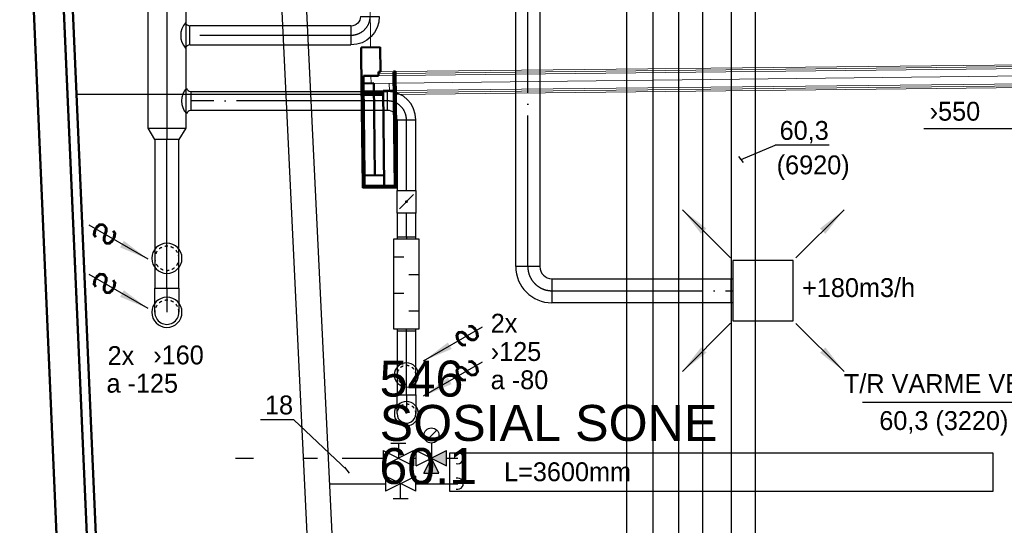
# Model space of a CAD drawing. Header units: millimetres. Extents: x 0 to 83248, y 0 to 52411.
# Tile 18 of 63: x 4954 to 11474, y 22812 to 26160. Entities that reach past the tile are written whole.
import ezdxf
from ezdxf.enums import TextEntityAlignment as Align

# ---------------------------------------------------------------- set-up
doc = ezdxf.new("R2010")
doc.units = ezdxf.units.MM
doc.header["$LTSCALE"] = 50
doc.header["$MEASUREMENT"] = 0
doc.header["$PDMODE"] = 1
for name, pattern in [('2V-CENT', [23, 20, -1.5, 0, -1.5]), ('V-GOMD', [0.8, 0.4, -0.4]), ('V-KU', [2, 1, 1]), ('V-V', [2, 1, 1])]:
    doc.linetypes.add(name, pattern=pattern)
doc.layers.get('0').update_dxf_attribs({"linetype": 'CONTINUOUS'})
for name, color, linetype in [('20605A200D001$0$00-HEL1', 9, 'CONTINUOUS'), ('20605A200D001$0$832 Rominfo', 7, 'CONTINUOUS'), ('UTSP_T', 1, 'CONTINUOUS'), ('V060-', 3, 'CONTINUOUS'), ('V070-', 3, 'CONTINUOUS'), ('V071-', 1, 'CONTINUOUS'), ('V100-', 6, 'CONTINUOUS'), ('V101', 3, 'CONTINUOUS'), ('V110', 1, 'CONTINUOUS'), ('V110-', 6, 'CONTINUOUS'), ('V111', 3, 'CONTINUOUS'), ('V111-', 1, 'CONTINUOUS')]:
    doc.layers.add(name, color=color, linetype=linetype)
doc.layers.add('20605A200D001$0$A-WALL', color=7, linetype='CONTINUOUS', lineweight=13)
doc.styles.add('20605A200D001$0$Arial', font='arial.ttf', dxfattribs={"height": 238.125})
doc.styles.add('FISO', font='fiso')
doc.styles.add('ISO', font='ISO')
doc.styles.add('SIMPLEX', font='SIMPLEX')

# ---------------------------------------------------------------- blocks, each defined once
blk = doc.blocks.new('CBOJ90_PB', base_point=(86107, 31352))
at = {"color": 0, "linetype": 'ByBlock'}
blk.add_arc((86106, 31353), 1, 270, 360, dxfattribs=at)
blk = doc.blocks.new('KBOJ90_PB', base_point=(86107, 31352))
at = {"color": 0, "linetype": 'ByBlock'}
for p, q in [((86106.5, 31353), (86107.5, 31353)), ((86106, 31352.5), (86106, 31351.5))]:
    blk.add_line(p, q, dxfattribs=at)
for radius in [1.5, 0.5]:
    blk.add_arc((86106, 31353), radius, 270, 360, dxfattribs=at)
blk = doc.blocks.new('3BOJ90_PB', base_point=(86107, 31352))
for p in [(86107, 31353), (86106, 31352)]:
    blk.add_point(p)
at = {"color": 1, "linetype": '2V-CENT'}
blk.add_blockref('CBOJ90_PB', (86107, 31352), dxfattribs=at)
at = {"color": 0, "linetype": 'ByBlock'}
blk.add_blockref('KBOJ90_PB', (86107, 31352), dxfattribs=at)
at = {"style": 'ISO', "flags": 3}
blk.add_attdef('0', (86107, 31352), '', height=1, dxfattribs=at)
blk = doc.blocks.new('LD_P')
for p, q in [((-0.5, 0.5), (-0.5, -0.5)), ((0.5, 0.5), (-0.5, 0.5)), ((0.5, -0.5), (0.5, 0.5)), ((-0.5, -0.5), (0.5, -0.5))]:
    blk.add_line(p, q)
at = {"color": 1}
for p, q in [((-0.3, 0.5), (-0.3, 0.1)), ((0.1, 0.5), (0.1, 0.1)), ((-0.1, -0.5), (-0.1, -0.1)), ((0.3, -0.5), (0.3, -0.1))]:
    blk.add_line(p, q, dxfattribs=at)
blk = doc.blocks.new('CIRC_P', base_point=(16254, 22587))
blk.add_circle((16254, 22587), 0.5)
blk = doc.blocks.new('C3A', base_point=(16246, 22590.5))
at = {"color": 0, "linetype": 'ByBlock'}
blk.add_line((16247, 22590.5), (16246, 22590.5), dxfattribs=at)
blk = doc.blocks.new('K3A', base_point=(16246, 22590.5))
at = {"color": 0, "linetype": 'ByBlock'}
for p, q in [((16246, 22591), (16247, 22591)), ((16247, 22591), (16247, 22590)), ((16247, 22590), (16246, 22590))]:
    blk.add_line(p, q, dxfattribs=at)
blk = doc.blocks.new('33A', base_point=(16246, 22590.5))
blk.add_point((16247, 22590.5))
at = {"color": 0, "linetype": 'ByBlock'}
blk.add_blockref('K3A', (16246, 22590.5), dxfattribs=at)
at = {"color": 1, "linetype": '2V-CENT'}
blk.add_blockref('C3A', (16246, 22590.5), dxfattribs=at)
at = {"style": 'SIMPLEX', "flags": 3}
blk.add_attdef('0', (16246, 22590.5), '', height=1, dxfattribs=at)
blk = doc.blocks.new('CBOJ90_NB', base_point=(86107.402, 31352.24))
at = {"color": 0, "linetype": 'ByBlock'}
blk.add_line((86106.402, 31352.24), (86107.402, 31352.24), dxfattribs=at)
blk = doc.blocks.new('V420', base_point=(455, 404.5))
blk.add_line((455, 404.5), (464, 404.5))
blk.add_solid([(455, 404.5), (459, 405), (459, 404)])
blk = doc.blocks.new('V422', base_point=(16230, 22585))
blk.add_blockref('V420', (16230, 22585))
at = {"style": 'SIMPLEX'}
blk.add_text('s', height=4, rotation=90, dxfattribs=at).set_placement((16238, 22585), align=Align.CENTER)
blk = doc.blocks.new('KSP_P', base_point=(16239.5, 22597.5))
at = {"color": 0, "linetype": 'ByBlock'}
for p, q in [((16240, 22598), (16239, 22598)), ((16239, 22598), (16239, 22597)), ((16240, 22597), (16240, 22598)), ((16239, 22597), (16240, 22597))]:
    blk.add_line(p, q, dxfattribs=at)
blk = doc.blocks.new('2SP_P', base_point=(16239.5, 22597.5))
for p in [(16239, 22597.5), (16240, 22597.5)]:
    blk.add_point(p)
at = {"color": 0, "linetype": 'ByBlock'}
blk.add_blockref('KSP_P', (16239.5, 22597.5), dxfattribs=at)
at = {"style": 'SIMPLEX', "flags": 3}
blk.add_attdef('0', (16239.5, 22597.5), '', height=1, dxfattribs=at)
blk = doc.blocks.new('SPJALL', base_point=(16229, 22594))
at = {"color": 1}
blk.add_line((16228.625, 22593.625), (16229.375, 22594.375), dxfattribs=at)
at = {"color": 1, "const_width": 0.075}
blk.add_lwpolyline([(16229, 22594.0375, -1), (16229, 22593.9625, -1), (16229, 22594.0375, -1)], format="xyb", dxfattribs=at)
blk = doc.blocks.new('CCDIMF_250X160X75', base_point=(3095.5, 30301.1))
at = {"color": 0, "linetype": 'ByBlock'}
blk.add_line((3058, 30301.1), (3133, 30301.1), dxfattribs=at)
blk = doc.blocks.new('KCDIMF_250X160X75', base_point=(3095.5, 30301.1))
at = {"color": 0, "linetype": 'ByBlock'}
for p, q in [((3058, 30176.1), (3058, 30426.1)), ((3058, 30426.1), (3133, 30381.1)), ((3133, 30381.1), (3133, 30221.1)), ((3133, 30221.1), (3058, 30176.1))]:
    blk.add_line(p, q, dxfattribs=at)
blk = doc.blocks.new('3CDIMF_250X160X75', base_point=(3095.5, 30301.1))
for p in [(3058, 30301.1), (3133, 30301.1)]:
    blk.add_point(p)
at = {"color": 0, "linetype": 'ByBlock'}
blk.add_blockref('KCDIMF_250X160X75', (3095.5, 30301.1), dxfattribs=at)
at = {"color": 1, "linetype": '2V-CENT'}
blk.add_blockref('CCDIMF_250X160X75', (3095.5, 30301.1), dxfattribs=at)
at = {"style": 'SIMPLEX', "flags": 3}
blk.add_attdef('0', (3095.5, 30301.1), '', height=1, dxfattribs=at)
blk = doc.blocks.new('TAK_P', base_point=(16247.5, 22586.5))
for p, q in [((16248, 22587), (16247, 22587)), ((16247, 22587), (16247, 22586)), ((16248, 22586), (16248, 22587)), ((16247, 22586), (16248, 22586))]:
    blk.add_line(p, q)
blk = doc.blocks.new('V421', base_point=(455.5, 404.5))
at = {"rotation": 180}
blk.add_blockref('V420', (464.5, 404.5), dxfattribs=at)
blk = doc.blocks.new('20605A200D001$0$VT- 943290 - VT--338632-P05')
at = {"layer": '20605A200D001$0$A-WALL', "lineweight": 50}
for p, q in [((20949.1, 18592.5), (20613.5, 26243.4)), ((20423.9, 26003.6), (20748.9, 18591.2))]:
    blk.add_line(p, q, dxfattribs=at)
blk = doc.blocks.new('20605A200D001$0$VT- 943290 - VT- 943290-338636-P05')
blk.add_blockref('20605A200D001$0$VT- 943290 - VT--338632-P05', (0, 0))
blk = doc.blocks.new('20605A200D001$0$IV02 1069054 - IV02 2-344498-P05')
at = {"layer": '20605A200D001$0$A-WALL'}
blk.add_line((22872, 23359.5), (22871.5, 23409.5), dxfattribs=at)
blk = doc.blocks.new('20605A200D001$0$IV02 1069054 - IV02 1069054-344495-P05')
at = {"layer": '20605A200D001$0$A-WALL', "lineweight": 50}
for p, q in [((22911.6, 23485.9), (22899.6, 23485.8)), ((22899.6, 23485.8), (22908.3, 22718.7)), ((22920.3, 22718.8), (22911.6, 23485.9)), ((22901, 23359.8), (22831, 23359)), ((22831, 23359), (22838.1, 22729.9)), ((22908.1, 22730.7), (22901, 23359.8)), ((22838.1, 22729.9), (22908.1, 22730.7)), ((22908.3, 22718.7), (22920.3, 22718.8))]:
    blk.add_line(p, q, dxfattribs=at)
blk.add_blockref('20605A200D001$0$IV02 1069054 - IV02 2-344498-P05', (0, 0))
blk = doc.blocks.new('20605A200D001$0$IV02 1069251 - IV02 1069251-344518-P05')
at = {"layer": '20605A200D001$0$A-WALL', "lineweight": 50}
for p, q in [((22837.3, 22799.9), (22706.4, 22798.4)), ((22706.4, 22798.4), (22707.2, 22728.4)), ((22838.1, 22729.9), (22837.3, 22799.9)), ((22908.1, 22730.7), (22695.2, 22728.3)), ((22695.2, 22728.3), (22695.3, 22716.3)), ((22695.3, 22716.3), (22908.3, 22718.7)), ((22707.2, 22728.4), (22838.1, 22729.9)), ((22908.3, 22718.7), (22908.1, 22730.7))]:
    blk.add_line(p, q, dxfattribs=at)
blk = doc.blocks.new('20605A200D001$0$IV02 1069447 - IV02 1069447-344541-P05')
at = {"layer": '20605A200D001$0$A-WALL', "lineweight": 50}
for p, q in [((22699.5, 23408.3), (22687.5, 23408.2)), ((22687.5, 23408.2), (22695.2, 22728.3)), ((22769.5, 23409.1), (22699.5, 23408.3)), ((22699.5, 23408.3), (22706.4, 22798.4)), ((22707.2, 22728.4), (22699.5, 23408.3)), ((22776.4, 22799.2), (22769.5, 23409.1)), ((22706.4, 22798.4), (22776.4, 22799.2)), ((22695.2, 22728.3), (22707.2, 22728.4))]:
    blk.add_line(p, q, dxfattribs=at)
blk = doc.blocks.new('20605A200D001$0$IV01_34dB 1069786 - IV01_34dB 2-344567-P05')
at = {"layer": '20605A200D001$0$A-WALL'}
for p, q in [((22697.9, 28088.2), (22708.1, 27178.3)), ((22709.8, 27028.3), (22718.9, 26218.4)), ((22725.7, 25617.4), (22737.1, 24607.5)), ((22738.7, 24457.3), (22747.9, 23647.3)), ((22750, 23458.1), (22750.5, 23408.9))]:
    blk.add_line(p, q, dxfattribs=at)
blk = doc.blocks.new('20605A200D001$0$IV01_34dB 1069786 - IV01_34dB 1069786-344564-P05')
at = {"layer": '20605A200D001$0$A-WALL', "lineweight": 50}
for p, q in [((22744.5, 28395.8), (22631.5, 28394.5)), ((22631.5, 28394.5), (22634.5, 28124.5)), ((22745.1, 28338.5), (22744.5, 28395.8)), ((22758.1, 28338.7), (22745.1, 28338.5)), ((22760.5, 28125.9), (22758.1, 28338.7)), ((22634.5, 28124.5), (22635.8, 28124.5)), ((22635.8, 28124.5), (22636.2, 28087.5)), ((22759.6, 28088.9), (22759.2, 28125.9)), ((22759.2, 28125.9), (22760.5, 28125.9)), ((22636.2, 28087.5), (22759.6, 28088.9)), ((22646.8, 27140.6), (22645.6, 27140.6)), ((22645.6, 27140.6), (22646.8, 27027.6)), ((22769.9, 27179), (22646.4, 27177.6)), ((22646.4, 27177.6), (22646.8, 27140.6)), ((22770.3, 27142), (22769.9, 27179)), ((22771.6, 27142), (22770.3, 27142)), ((22772.8, 27029), (22771.6, 27142)), ((22646.8, 27027.6), (22772.8, 27029)), ((22781.9, 26219.1), (22655.9, 26217.6)), ((22655.9, 26217.6), (22662.3, 25653.7)), ((22784.6, 25981.4), (22781.9, 26219.1)), ((22771.6, 25981.2), (22784.6, 25981.4)), ((22772.9, 25868.2), (22771.6, 25981.2)), ((22785.9, 25868.4), (22772.9, 25868.2)), ((22788.3, 25655.2), (22785.9, 25868.4)), ((22662.3, 25653.7), (22663.6, 25653.7)), ((22663.6, 25653.7), (22664, 25616.8)), ((22787, 25655.1), (22788.3, 25655.2)), ((22787.4, 25618.1), (22787, 25655.1)), ((22664, 25616.8), (22787.4, 25618.1)), ((22798.8, 24608.2), (22675.3, 24606.8)), ((22675.3, 24606.8), (22675.7, 24569.8)), ((22799.2, 24571.2), (22798.8, 24608.2)), ((22675.7, 24569.8), (22674.5, 24569.8)), ((22674.5, 24569.8), (22675.7, 24456.6)), ((22800.5, 24571.2), (22799.2, 24571.2)), ((22801.7, 24458), (22800.5, 24571.2)), ((22675.7, 24456.6), (22801.7, 24458)), ((22810.8, 23648), (22684.9, 23646.6)), ((22684.9, 23646.6), (22688.1, 23357.4)), ((22812.7, 23484.8), (22810.8, 23648)), ((22799.7, 23484.7), (22812.7, 23484.8)), ((22800, 23458.7), (22799.7, 23484.7)), ((22700, 23457.6), (22800, 23458.7)), ((22701.1, 23357.6), (22700, 23457.6)), ((22688.1, 23357.4), (22701.1, 23357.6))]:
    blk.add_line(p, q, dxfattribs=at)
blk.add_blockref('20605A200D001$0$IV01_34dB 1069786 - IV01_34dB 2-344567-P05', (0, 0))
blk = doc.blocks.new('20605A200D001$0$PV3 - PV3-345008-P05')
at = {"layer": '20605A200D001$0$A-WALL', "lineweight": 50}
for p, q in [((20613.5, 26243.4), (20942.5, 18742.5)), ((21002.5, 18742.9), (20673.5, 26246))]:
    blk.add_line(p, q, dxfattribs=at)
blk = doc.blocks.new('20605A200D001')
at = {"layer": '20605A200D001$0$00-HEL1'}
blk.add_line((22688.4, 23333.9), (20801.2, 23333.9), dxfattribs=at)
at = {"layer": '20605A200D001$0$A-WALL'}
for p, q in [((22899.6, 23485.8), (22799.7, 23484.7)), ((22799.7, 23484.7), (22799.8, 23471.7)), ((22799.8, 23471.7), (22899.8, 23472.8)), ((22799.8, 23471.7), (22899.8, 23472.8)), ((22899.8, 23472.8), (22799.8, 23471.7)), ((22899.8, 23472.8), (22799.8, 23471.7)), ((22899.8, 23472.8), (22799.8, 23471.7)), ((22799.8, 23471.7), (22899.8, 23472.8)), ((22899.8, 23472.8), (22899.6, 23485.8)), ((22899.9, 23459.8), (22899.8, 23472.8)), ((27252.8, 23533.7), (22911.6, 23485.9)), ((22911.6, 23485.9), (22911.8, 23472.9)), ((22911.8, 23472.9), (27252.9, 23520.7)), ((22911.8, 23472.9), (22911.9, 23459.9)), ((22911.9, 23459.9), (27266.1, 23507.8)), ((22899.9, 23459.8), (22700, 23457.6)), ((22700, 23457.6), (22701.1, 23357.6)), ((22769.5, 23408.3), (22900.5, 23409.8)), ((22799.8, 23471.7), (22800, 23458.7)), ((22800, 23458.7), (22899.9, 23459.8)), ((22800, 23458.7), (22899.9, 23459.8)), ((22899.9, 23459.8), (22800, 23458.7)), ((22899.9, 23459.8), (22800, 23458.7)), ((22800, 23458.7), (22899.9, 23459.8)), ((22901, 23359.8), (22899.9, 23459.8)), ((22911.9, 23459.9), (22913, 23359.9)), ((22912.5, 23409.9), (27292.6, 23459.3)), ((27267.2, 23407.9), (22913, 23359.9)), ((22831, 23359), (22688.1, 23357.4)), ((22688.1, 23357.4), (22688.3, 23344.4)), ((22688.3, 23344.4), (22831.2, 23346)), ((22688.3, 23344.4), (22743.8, 23345)), ((22688.3, 23344.4), (22688.3, 23336.4)), ((22701.1, 23357.6), (22901, 23359.8)), ((22831.2, 23346), (22743.8, 23345)), ((22770.1, 23358.3), (22831, 23359)), ((22831, 23359), (22770.1, 23358.3)), ((22831, 23359), (22770.1, 23358.3)), ((22770.1, 23358.3), (22831, 23359)), ((22831.2, 23346), (22831, 23359)), ((22831.3, 23338.1), (22831.2, 23346)), ((22913, 23359.9), (22913.2, 23346.9)), ((27254.4, 23394.7), (22913.2, 23346.9)), ((22913.2, 23346.9), (22913.3, 23333.9)), ((22913.3, 23333.9), (27254.5, 23383.7)), ((22688.4, 23331.4), (22688.3, 23336.4)), ((22688.4, 23331.4), (22776, 23332.4)), ((22776, 23332.4), (22831.3, 23333)), ((22831.3, 23338.1), (22831.3, 23333.1)), ((22831.3, 23333), (22831.3, 23333.1))]:
    blk.add_line(p, q, dxfattribs=at)
at = {"layer": '20605A200D001$0$A-WALL', "lineweight": 50}
for p, q in [((22688.3, 23344.4), (22743.8, 23345)), ((22688.3, 23336.4), (22688.3, 23344.4)), ((22743.8, 23345), (22831.2, 23346)), ((22831.2, 23346), (22831.3, 23338.1)), ((22688.4, 23331.4), (22688.3, 23336.4)), ((22776, 23332.4), (22688.4, 23331.4)), ((22831.3, 23333), (22776, 23332.4)), ((22831.3, 23338.1), (22831.3, 23333.1)), ((22831.3, 23333.1), (22831.3, 23333))]:
    blk.add_line(p, q, dxfattribs=at)
at = {"layer": '20605A200D001$0$A-WALL'}
for name in ['20605A200D001$0$VT- 943290 - VT- 943290-338636-P05', '20605A200D001$0$PV3 - PV3-345008-P05', '20605A200D001$0$IV01_34dB 1069786 - IV01_34dB 1069786-344564-P05', '20605A200D001$0$IV02 1069054 - IV02 1069054-344495-P05', '20605A200D001$0$IV02 1069447 - IV02 1069447-344541-P05', '20605A200D001$0$IV02 1069251 - IV02 1069251-344518-P05']:
    blk.add_blockref(name, (0, 0), dxfattribs=at)
at = {"layer": '20605A200D001$0$832 Rominfo', "color": 7, "style": '20605A200D001$0$Arial'}
for s, height, p in [('546', 238.12, (22807.1, 21333.7)), ('SOSIAL SONE', 238.125, (22807.4, 21040.1)), ('60.1', 238.12, (22805.1, 20754.8))]:
    blk.add_text(s, height=height, dxfattribs=at).set_placement(p)

msp = doc.modelspace()

# ---------------------------------------------------------------- linework, layer by layer
at = {"layer": 'UTSP_T'}
msp.add_line((10941.74, 25440.48), (11607.71, 25440.48), dxfattribs=at)
at = {"layer": 'V060-', "linetype": 'Continuous'}
for p, q in [((5804.94, 25442.87, 171.61), (5804.94, 28688.79)), ((6054.94, 28688.79), (6054.94, 25442.87, 171.61)), ((8239, 24525.84), (8239, 27313.94)), ((8399, 27313.94), (8399, 24525.84)), ((7147.65, 26118.79), (6081.34, 26118.79)), ((6081.34, 25993.79), (7147.65, 25993.79)), ((6086.77, 25684.71), (7389.89, 25684.71)), ((7389.89, 25559.71), (6086.77, 25559.71)), ((7452.94, 25497.5), (7452.94, 25030.02)), ((7577.94, 25030.02), (7577.94, 25497.5)), ((5849.1, 25367.66, 171), (5849.1, 24383.01, 171)), ((6009.1, 24383.01, 171), (6009.1, 25367.66, 171)), ((7452.94, 24880.02), (7452.94, 24719.99)), ((7577.94, 24719.99), (7577.94, 24880.02)), ((8478.66, 24445), (9666, 24445)), ((9666, 24285), (8478.66, 24285)), ((7452.94, 24099.99), (7452.94, 23676.05)), ((7577.94, 23676.05), (7577.94, 24099.99))]:
    msp.add_line(p, q, dxfattribs=at)
at = {"layer": 'V060-', "color": 1, "linetype": '2V-CENT'}
for p, q in [((5929.94, 25442.87, 171.61), (5929.94, 28688.79)), ((8319, 24525.84), (8319, 27313.94)), ((7147.65, 26056.29), (6081.34, 26056.29)), ((7389.89, 25622.21), (6086.77, 25622.21)), ((7515.44, 25030.02), (7515.44, 25497.5)), ((5929.1, 24383.01, 171), (5929.1, 25367.66, 171)), ((7515.44, 24719.99), (7515.44, 24880.02)), ((8478.66, 24365), (9666, 24365)), ((7515.44, 23676.05), (7515.44, 24099.99))]:
    msp.add_line(p, q, dxfattribs=at)
at = {"layer": 'V060-'}
for p, q in [((6081.34, 25993.79), (6081.34, 26118.79)), ((6086.77, 25684.71), (6086.77, 25559.71))]:
    msp.add_line(p, q, dxfattribs=at)
at = {"layer": 'V060-', "linetype": 'ByBlock'}
for p, q in [((5849.1, 24382.61, 171), (6009.1, 24382.61, 171)), ((5849.1, 24222.61, 171), (5849.1, 24382.61, 171)), ((6009.1, 24382.61, 171), (6009.1, 24222.61, 171)), ((7452.94, 23676.15), (7577.94, 23676.15)), ((7452.94, 23551.15), (7452.94, 23676.15)), ((7577.94, 23676.15), (7577.94, 23551.15))]:
    msp.add_line(p, q, dxfattribs=at)
at = {"layer": 'V060-'}
for centre, radius, start, end in [((6144.03, 26056.29), 123.66, 137.433041, 222.566959), ((6084.95, 26153.25), 34.65, 202.598477, 264.021954), ((6084.95, 25959.33), 34.65, 95.978046, 157.401523), ((6149.46, 25622.21), 123.66, 137.433041, 222.566959), ((6090.38, 25719.18), 34.65, 202.598477, 264.021954), ((6090.38, 25525.25), 34.65, 95.978046, 157.401523)]:
    msp.add_arc(centre, radius, start, end, dxfattribs=at)
at = {"layer": 'V060-', "linetype": 'V-GOMD'}
for centre, radius, start, end in [((5929.1, 24580.1, 171), 80, 0.00007, 180.00007), ((5929.1, 24580.1, 171), 80, 180.00007, 360.00007), ((5929.1, 24222.61, 171), 80, 0.00007, 180.00007), ((7515.44, 23807.45), 62.5, 0.00007, 180.00007), ((7515.44, 23807.45), 62.5, 180.00007, 360.00007), ((7515.44, 23551.15), 62.5, 0.00007, 180.00007)]:
    msp.add_arc(centre, radius, start, end, dxfattribs=at)
at = {"layer": 'V060-', "linetype": 'ByBlock'}
for centre, radius in [((5929.1, 24222.61, 171), 80), ((7515.44, 23551.15), 62.5)]:
    msp.add_arc(centre, radius, 180.00007, 360.00007, dxfattribs=at)
at = {"layer": 'V100-', "linetype": 'V-KU'}
for p, q in [((9319.03, 22154.99), (9319.03, 41218.1)), ((9475.86, 41218.1), (9475.86, 22307.82))]:
    msp.add_line(p, q, dxfattribs=at)
at = {"layer": 'V101', "color": 1}
msp.add_line((10536.41, 23627.94), (12074.22, 23627.94), dxfattribs=at)
at = {"layer": 'V110'}
msp.add_lwpolyline([(7800, 23038.58), (11400, 23038.58), (11400, 23288.58), (7800, 23288.58)], close=True, dxfattribs=at)
at = {"layer": 'V110-', "linetype": 'V-V'}
for p, q in [((8974, 21839.15), (8974, 41210.26)), ((9150.17, 21992.43), (9150.17, 41210.26)), ((7680.8, 23156.65), (7680.8, 23137.35))]:
    msp.add_line(p, q, dxfattribs=at)
at = {"layer": 'V110-', "linetype": 'V-KU'}
for p, q in [((9668.71, 22463.53), (9668.71, 41203.76)), ((9825.54, 41203.76), (9825.54, 22616.36)), ((6871.64, 22463.53), (6308.37, 34262)), ((6465.63, 34262), (7028.2, 22616.36)), ((6384.07, 23256.65), (6503.08, 23256.65)), ((6833.78, 23256.65), (6925.51, 23256.65)), ((7090.11, 23256.65), (7361.81, 23256.65)), ((7561.81, 23256.65), (7580.8, 23256.65)), ((7780.8, 23256.65), (7854.87, 23256.65)), ((7005.45, 23087.35), (7376.63, 23087.35)), ((7576.63, 23087.35), (7854.87, 23087.35))]:
    msp.add_line(p, q, dxfattribs=at)
at = {"layer": 'V110-', "color": 1}
for p, q in [((7645.44, 23371.29), (7716.15, 23442)), ((7411.81, 23356.65), (7511.81, 23356.65)), ((7461.81, 23356.65), (7461.81, 23256.65)), ((7680.8, 23356.65), (7680.8, 23256.65)), ((7361.81, 23306.65), (7361.81, 23206.65)), ((7361.81, 23306.65), (7561.81, 23206.65)), ((7361.81, 23206.65), (7561.81, 23306.65)), ((7561.81, 23306.65), (7561.81, 23206.65)), ((7580.8, 23206.65), (7580.8, 23306.65)), ((7580.8, 23306.65), (7780.8, 23206.65)), ((7580.8, 23206.65), (7780.8, 23306.65)), ((7780.8, 23206.65), (7780.8, 23306.65)), ((7630.8, 23156.65), (7680.8, 23256.65)), ((7730.8, 23156.65), (7680.8, 23256.65)), ((7630.8, 23156.65), (7730.8, 23156.65)), ((7376.63, 23137.35), (7376.63, 23037.35)), ((7576.63, 23037.35), (7376.63, 23137.35)), ((7576.63, 23137.35), (7376.63, 23037.35)), ((7476.63, 22987.35), (7476.63, 23087.35)), ((7576.63, 23037.35), (7576.63, 23137.35)), ((7526.63, 22987.35), (7426.63, 22987.35))]:
    msp.add_line(p, q, dxfattribs=at)
msp.add_circle((7680.8, 23406.65), 50, dxfattribs=at)
for centre in [(7854.87, 23256.65), (7854.87, 23087.35)]:
    msp.add_arc(centre, 36.9, 254.604207, 465.395793, dxfattribs=at)
at = {"layer": 'V110-', "linetype": 'V-V'}
msp.add_arc((7630.8, 23137.35), 50, 270, 360, dxfattribs=at)
at = {"layer": 'V110-'}
for points in [[(7780.8, 23206.65), (7780.8, 23306.65), (7680.8, 23256.65)], [(7630.8, 23156.65), (7730.8, 23156.65), (7680.8, 23256.65)]]:
    msp.add_solid(points, dxfattribs=at)
at = {"layer": 'V111-'}
for p, q in [((9732.48, 25233.99), (9956.33, 25329.33)), ((10314.88, 25329.33), (9956.33, 25329.33)), ((9747.85, 25214.27), (9717.12, 25253.71)), ((6769.52, 23511.07), (6548.45, 23511.07)), ((7123.55, 23176.86), (6769.52, 23511.07)), ((7138.91, 23157.14), (7108.18, 23196.58))]:
    msp.add_line(p, q, dxfattribs=at)

# ---------------------------------------------------------------- block references
at = {"layer": 'V060-'}
msp.add_blockref('20605A200D001', (-15469.5, 2330.58), dxfattribs=at)
at = {"layer": 'V060-', "linetype": 'Continuous'}
for name, p, xscale, yscale, zscale, rotation in [('3BOJ90_PB', (7273.21, 26056), -125, 125, 125, 90), ('3BOJ90_PB', (7515.44, 25622.5), 125, 125, 125, 90), ('2SP_P', (7515.44, 24955.02), -150, 125.000000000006, 150, 269.9999999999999), ('33A', (7515.44, 24709.99), -10, 125.000000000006, 10, 270), ('3BOJ90_PB', (8319, 24365.09), 160, 160, 160, 270), ('33A', (7515.44, 24109.99), -10, 125.000000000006, 10, 90)]:
    msp.add_blockref(name, p, dxfattribs=dict(at, xscale=xscale, yscale=yscale, zscale=zscale, rotation=rotation))
at = {"layer": 'V060-', "linetype": 'Continuous', "rotation": 270}
msp.add_blockref('3CDIMF_250X160X75', (5929.1, 25405.16, 171), dxfattribs=at)
at = {"layer": 'V060-'}
for name, p, xscale, yscale, zscale, rotation in [('SPJALL', (7515.44, 24955.02), -125.000000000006, 125.000000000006, 125.000000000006, 269.9999999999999), ('LD_P', (7515.44, 24409.99), -600, 165, 600, 270)]:
    msp.add_blockref(name, p, dxfattribs=dict(at, xscale=xscale, yscale=yscale, zscale=zscale, rotation=rotation))
at = {"layer": 'V060-', "color": 1, "linetype": '2V-CENT', "rotation": 90}
for p, xscale, yscale, zscale in [((5929.1, 24222.61, 171), -160.0000000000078, 160.0000000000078, 160.0000000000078), ((7515.44, 23551.15), -125.000000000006, 125.000000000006, 125.000000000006)]:
    msp.add_blockref('CBOJ90_NB', p, dxfattribs=dict(at, xscale=xscale, yscale=yscale, zscale=zscale))
at = {"layer": 'V070-'}
for name, p, xscale, yscale, zscale, rotation in [('V421', (9661.06, 24583.07), 50, 50, 50, 135), ('V421', (10094.76, 24582.96), 50, 50, 50, 45), ('V422', (5804.75, 24574.27, 171), -50, 50, 50, 330.0000000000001), ('V422', (5804.75, 24246.82, 171), -50, 50, 50, 330.0000000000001), ('TAK_P', (9876.74, 24365.09), 400, 400, 400, 180), ('V422', (7629.18, 23901), -50, 50, 50, 210), ('V421', (9660.95, 24149.37), 50, 50, 50, 225), ('V421', (10094.65, 24149.26), 50, 50, 50, 315), ('V422', (7629.18, 23668.29), -50, 50, 50, 210), ('CIRC_P', (7515.44, 23807.45), -160, 160, 160, 180), ('CIRC_P', (7515.44, 23551.15), -160, 160, 160, 180)]:
    msp.add_blockref(name, p, dxfattribs=dict(at, xscale=xscale, yscale=yscale, zscale=zscale, rotation=rotation))
at = {"layer": 'V070-', "xscale": -200, "yscale": 200, "zscale": 200}
for p in [(5929.1, 24580.1, 171), (5929.1, 24222.61, 171)]:
    msp.add_blockref('CIRC_P', p, dxfattribs=at)
at = {"layer": 'V070-', "linetype": 'Continuous', "xscale": 10, "yscale": 160, "zscale": 10, "rotation": 180}
msp.add_blockref('33A', (9676.74, 24365.09), dxfattribs=at)

# ---------------------------------------------------------------- texts
at = {"layer": 'UTSP_T', "color": 1, "style": 'FISO'}
msp.add_text('›550', height=125, dxfattribs=at).set_placement((10980.16, 25491.68))
at = {"layer": 'V071-', "color": 1, "style": 'FISO'}
for s, p in [('+180m3/h', (10135.35, 24323.49)), ('2x', (8073.45, 24087.8)), ('2x', (5536.37, 23873.39)), ('›160', (5838.8, 23877.58)), ('›125', (8073.45, 23900.3)), ('a -125', (5528.99, 23690.08)), ('a -80', (8073.45, 23712.8))]:
    msp.add_text(s, height=125, dxfattribs=at).set_placement(p)
at = {"layer": 'V101', "color": 1, "style": 'FISO'}
for s, p in [('T/R VARME VENT.', (11861.19, 23687.94)), ('60,3 (3220)', (11501.54, 23442.94))]:
    msp.add_text(s, height=125, dxfattribs=at).set_placement(p, align=Align.RIGHT)
at = {"layer": 'V111', "color": 1, "style": 'FISO'}
msp.add_text('L=3600mm', height=125, dxfattribs=at).set_placement((8161.91, 23103.95))
at = {"layer": 'V111-', "color": 1, "style": 'FISO'}
for s, p in [('60,3', (9986.59, 25364.46)), ('(6920)', (9967, 25136.36)), ('18', (6578.71, 23546.21))]:
    msp.add_text(s, height=125, dxfattribs=at).set_placement(p)

doc.saveas('drawing.dxf')
